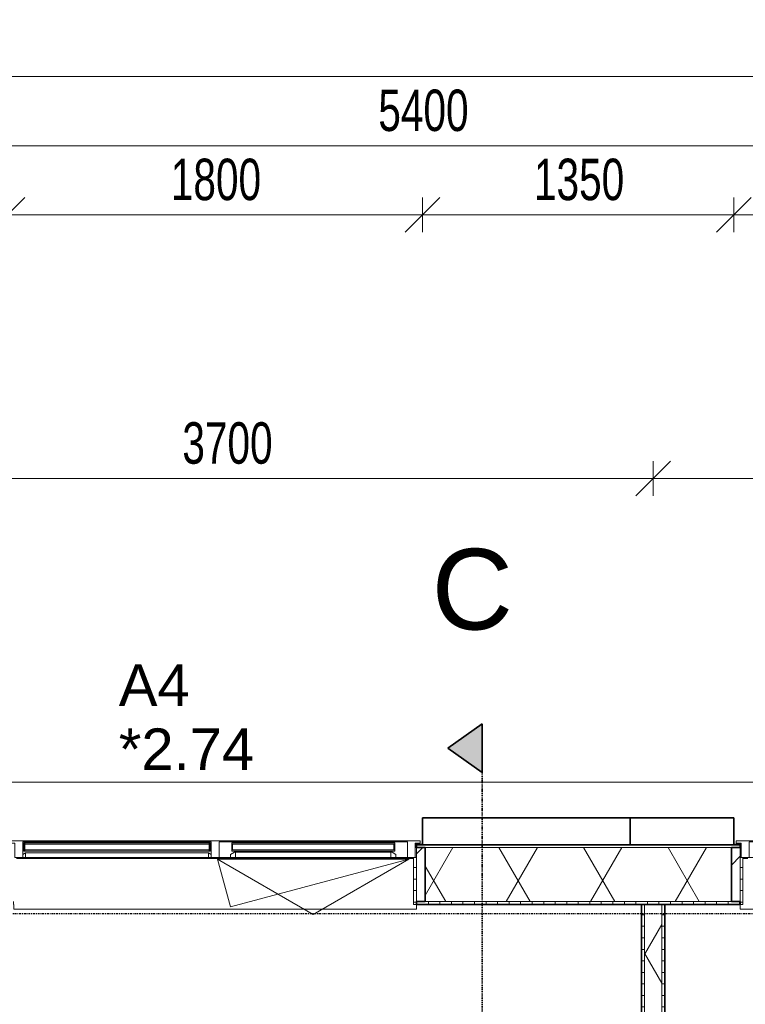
# Model space of a CAD drawing. Header units: millimetres. Extents: x -80560 to 110805, y -11020 to 52719.
# Tile 91 of 182: x 41247 to 44394, y 47406 to 51680. Entities that reach past the tile are written whole.
import ezdxf

# ---------------------------------------------------------------- set-up
doc = ezdxf.new("R2010")
doc.units = ezdxf.units.MM
for name, pattern in [('CENTER2', [20, 8, -4, 4, -4]), ('DASHDOT2', [8, 4, -2, 0, -2]), ('DASHED2-1', [3, 2, -1])]:
    doc.linetypes.add(name, pattern=pattern)
for name, color, linetype, lineweight in [('A-ANNO-DIMS', 211, 'Continuous', 9), ('A-ANNO-DIMS-100', 211, 'Continuous', 9), ('A-FLOR-OVHD', 1, 'DASHED2-1', 18), ('A-GENM', 13, 'Continuous', 18), ('A-GLAZ', 151, 'Continuous', 18), ('A-GLAZ-IDEN', 152, 'Continuous', 18), ('A-GLAZ-SILL', 1, 'Continuous', 18), ('A-WALL', 113, 'Continuous', 35), ('A-WALL-PATT', 111, 'Continuous', 35), ('G-ANNO-SYMB', 111, 'Continuous', 9), ('I-WALL', 2, 'Continuous', 18), ('S-GRID', 1, 'Continuous', 9)]:
    doc.layers.add(name, color=color, linetype=linetype, lineweight=lineweight)
doc.styles.add('Arial', font='arial.ttf', dxfattribs={"height": 180})
doc.styles.add('Arial_4', font='arial.ttf', dxfattribs={"height": 350})
doc.styles.add('Arial_6', font='arial.ttf', dxfattribs={"width": 0.7, "height": 180})
doc.dimstyles.new('n3o_1_8', dxfattribs={"dimscale": 304.8, "dimtxt": 183.646692, "dimasz": 0.492126, "dimexe": 0.246063, "dimexo": 0.0625, "dimgap": 0.032808, "dimtad": 1, "dimdec": 0, "dimdsep": 46, "dimtxsty": 'Arial_6', "dimblk1": 'OBLIQUE', "dimblk2": 'OBLIQUE', "dimsah": 1, "dimcen": 0.09, "dimdle": 0.246063, "dimazin": 0, "dimtfac": 1, "dimtdec": 4, "dimtix": 1, "dimtmove": 0, "dimatfit": 3, "dimfxl": 0.246063, "dimfxlon": 1, "dimtvp": 1, "dimtolj": 1, "dimtzin": 0, "dimarcsym": 2})
doc.dimstyles.new('n3o_1_8_4', dxfattribs={"dimscale": 304.8, "dimtxt": 183.646692, "dimasz": 0.492126, "dimexe": 0.246063, "dimexo": 0.0625, "dimgap": 0.032808, "dimtad": 1, "dimdec": 0, "dimdsep": 46, "dimtxsty": 'Arial_6', "dimblk1": 'OBLIQUE', "dimblk2": 'OBLIQUE', "dimsah": 1, "dimcen": 0.09, "dimdle": 0.246063, "dimazin": 0, "dimtfac": 1, "dimtdec": 4, "dimtix": 1, "dimtmove": 0, "dimatfit": 3, "dimfxl": 0.246063, "dimfxlon": 1, "dimtvp": 1, "dimtolj": 1, "dimtzin": 0, "dimarcsym": 2})
pattern_1 = [(3e-13, (43944.82, 43794.75), (-2e-13, 50), [])]
pattern_2 = [(60, (24894.82, 0), (-274.963, 158.75), []), (120, (24894.82, 0), (-274.963, -158.75), [])]
pattern_3 = [(45, (0, 0), (-141.42136, 141.42136), [])]
pattern_4 = [(0, (0, 0), (0, 50), [])]

# ---------------------------------------------------------------- blocks, each defined once
blk = doc.blocks.new('Basic Wall _ 41_WA_n3o_cladding_vertikaal_random_100mm_oorspronkelijk - ___-31301030-DO_02 tweede verdieping')
at = {"layer": 'A-WALL', "lineweight": 18}
for p, q in [((10629, 48371), (59321, 48371)), ((18100, 48101), (18068, 48101)), ((18073, 48099), (18068, 48099)), ((19482, 48101), (19450, 48101)), ((19482, 48099), (19477, 48099))]:
    blk.add_line(p, q, dxfattribs=at)
blk = doc.blocks.new('NLRS_41_GM_WPB_spouwlat-SH_generiek_ISR - 235x38-V77-DO_02 tweede verdieping')
at = {"layer": 'A-GENM'}
h = blk.add_hatch(dxfattribs=at)
h.set_pattern_fill('FP_68', color=256, style=0, pattern_type=2)
h.set_pattern_definition(pattern_3)
h.paths.add_polyline_path([(18111, 47852), (18111, 48087), (18073, 48087), (18073, 47852)], flags=0)
for p, q in [((18111, 48087), (18073, 48087)), ((18073, 48087), (18073, 47852)), ((18111, 47852), (18111, 48087)), ((18073, 47852), (18111, 47852))]:
    blk.add_line(p, q, dxfattribs=at)
blk = doc.blocks.new('41_dagkanten_SH_generiek_ISR - 12x204_5-V78-DO_02 tweede verdieping')
at = {"layer": 'A-GENM'}
h = blk.add_hatch(dxfattribs=at)
h.set_pattern_fill('FP_69', color=256, style=0, pattern_type=2)
h.set_pattern_definition(pattern_4)
h.paths.add_polyline_path([(18061, 47839.5), (18073, 47839.5), (18073, 48044), (18061, 48044), (18061, 47914.3)], flags=0)
for p, q in [((18061, 48044), (18061, 47839.5)), ((18073, 48044), (18068, 48044)), ((18073, 47839.5), (18073, 48044)), ((18061, 47839.5), (18073, 47839.5))]:
    blk.add_line(p, q, dxfattribs=at)
blk = doc.blocks.new('NLRS_41_GM_WPB_spouwlat-SH_generiek_ISR - 235x38-V80-DO_02 tweede verdieping')
at = {"layer": 'A-GENM'}
h = blk.add_hatch(dxfattribs=at)
h.set_pattern_fill('FP_68', color=256, style=0, pattern_type=2)
h.set_pattern_definition(pattern_3)
h.paths.add_polyline_path([(19477, 47852), (19477, 48087), (19439, 48087), (19439, 47852)], flags=0)
for p, q in [((19477, 48087), (19439, 48087)), ((19439, 48087), (19439, 47852)), ((19477, 47852), (19477, 48087)), ((19439, 47852), (19477, 47852))]:
    blk.add_line(p, q, dxfattribs=at)
blk = doc.blocks.new('41_dagkanten_SH_generiek_ISR - 12x204_5-V83-DO_02 tweede verdieping')
at = {"layer": 'A-GENM'}
h = blk.add_hatch(dxfattribs=at)
h.set_pattern_fill('FP_69', color=256, style=0, pattern_type=2)
h.set_pattern_definition(pattern_4)
h.paths.add_polyline_path([(19477, 47839.5), (19489, 47839.5), (19489, 48044), (19477, 48044), (19477, 47914.3)], flags=0)
for p, q in [((19482, 48044), (19477, 48044)), ((19477, 48044), (19477, 47839.5)), ((19489, 47839.5), (19489, 48044)), ((19477, 47839.5), (19489, 47839.5))]:
    blk.add_line(p, q, dxfattribs=at)
blk = doc.blocks.new('merk 1800 draaikiep - std-31313693-DO_02 tweede verdieping')
at = {"layer": 'A-GLAZ'}
for p, q in [((-812, 0), (-890, 0)), ((-890, 0), (-890, -10)), ((-812, -4), (-812, 0)), ((-39, 0), (-39, -4)), ((39, 0), (-39, 0)), ((39, -4), (39, 0)), ((890, 0), (812, 0)), ((812, 0), (812, -4)), ((890, -10), (890, 0)), ((-890, -10), (-868, -10)), ((-868, -10), (-868, -72)), ((-834, -72), (-834, -4)), ((-834, -4), (-812, -4)), ((-39, -4), (-17, -4)), ((-17, -4), (-17, -72)), ((17, -72), (17, -4)), ((17, -4), (39, -4)), ((812, -4), (834, -4)), ((834, -4), (834, -72)), ((868, -72), (868, -10)), ((868, -10), (890, -10)), ((-868, -72), (-834, -72)), ((-17, -72), (17, -72)), ((834, -72), (868, -72))]:
    blk.add_line(p, q, dxfattribs=at)
at = {"layer": 'A-GLAZ-SILL'}
for p, q in [((-39, 0), (-812, 0)), ((812, 0), (39, 0)), ((-39, -4), (-812, -4)), ((812, -4), (39, -4)), ((67, -72), (17, -72)), ((834, -72), (784, -72))]:
    blk.add_line(p, q, dxfattribs=at)
blk = doc.blocks.new('merk 900 draaikiep - std-30819372-DO_02 tweede verdieping')
at = {"layer": 'A-GLAZ'}
for p, q in [((-362, 0), (-440, 0)), ((-440, 0), (-440, -10)), ((-362, -4), (-362, 0)), ((440, 0), (362, 0)), ((362, 0), (362, -4)), ((440, -10), (440, 0)), ((-440, -10), (-418, -10)), ((-418, -10), (-418, -72)), ((-384, -72), (-384, -4)), ((-384, -4), (-362, -4)), ((362, -4), (384, -4)), ((384, -4), (384, -72)), ((418, -72), (418, -10)), ((418, -10), (440, -10)), ((-418, -72), (-384, -72)), ((384, -72), (418, -72))]:
    blk.add_line(p, q, dxfattribs=at)
at = {"layer": 'A-GLAZ-SILL'}
for p, q in [((362, 0), (-362, 0)), ((362, -4), (-362, -4)), ((-334, -72), (-384, -72)), ((384, -72), (334, -72))]:
    blk.add_line(p, q, dxfattribs=at)
blk = doc.blocks.new('30_n3o_RT72_glas met glaslat - Type 1-33586336-DO_02 tweede verdieping')
at = {"layer": 'A-GENM'}
for points in [[(403.5, -11), (403.5, -5), (-403.5, -5), (-403.5, -11), (213.2, -11)], [(403.5, -41), (403.5, -35), (-403.5, -35), (-403.5, -41), (213.2, -41)]]:
    blk.add_hatch(color=256, dxfattribs=at).paths.add_polyline_path(points, flags=0)
for p, q in [((403.5, -5), (-403.5, -5)), ((-403.5, -5), (-403.5, -11)), ((-399.5, -5), (-403.5, -5)), ((-403.5, -5), (-403.5, -41)), ((-403.5, -11), (403.5, -11)), ((403.5, -35), (-403.5, -35)), ((-403.5, -35), (-403.5, -41)), ((-403.5, -41), (403.5, -41)), ((-403.5, -41), (-399.5, -41)), ((-399.5, -41), (-399.5, -5)), ((403.5, -5), (399.5, -5)), ((399.5, -5), (399.5, -41)), ((399.5, -41), (403.5, -41)), ((403.5, -11), (403.5, -5)), ((403.5, -41), (403.5, -5)), ((403.5, -41), (403.5, -35))]:
    blk.add_line(p, q, dxfattribs=at)
blk = doc.blocks.new('31_n3o_RT72_raam binnensponning_771017_v3 - Type 1-33586340-DO_02 tweede verdieping')
at = {"layer": 'A-GENM'}
for p, q in [((-396.5, -72), (-414.5, -72)), ((-414.5, -72), (-414.5, -76)), ((-414.5, -76), (-396.53, -76)), ((-396.53, -76), (-396.5, -72)), ((-396.5, -72), (-396.53, -76)), ((-396.53, -76), (396.53, -76)), ((396.5, -72), (-396.5, -72)), ((396.53, -76), (396.5, -72)), ((414.5, -72), (396.5, -72)), ((396.5, -72), (396.53, -76)), ((396.53, -76), (414.5, -76)), ((414.5, -76), (414.5, -72))]:
    blk.add_line(p, q, dxfattribs=at)
blk = doc.blocks.new('Mobility Plan Swing v2 - Mobility Plan Swing v2-33586349-DO_02 tweede verdieping')
at = {"layer": 'A-GENM'}
for p, q in [((-414.5, 0), (0, 239.3)), ((0, 239.3), (414.5, 0)), ((-414.5, 0), (359, 207.2)), ((414.5, 0), (359, 207.2))]:
    blk.add_line(p, q, dxfattribs=at)
blk = doc.blocks.new('DPWP_30_n3o_RT72_glas met glaslat Frame1 - Type 1-33586339-DO_02 tweede verdieping')
at = {"layer": 'A-GENM'}
for p, q in [((-396.5, -7.8), (-408.5, -15)), ((-408.5, -27), (-396.5, -27)), ((396.5, -7.8), (-396.5, -7.8)), ((-396.5, -7.8), (-396.5, -27)), ((-396.5, -27), (-396.5, -7.8)), ((-396.5, -27), (396.5, -27)), ((396.5, -27), (396.5, -7.8)), ((408.5, -15), (396.5, -7.8)), ((396.5, -7.8), (396.5, -27)), ((396.5, -27), (408.5, -27))]:
    blk.add_line(p, q, dxfattribs=at)
blk = doc.blocks.new('30_n3o_RT72_glas met glaslat - Type 1-33586345-DO_02 tweede verdieping')
at = {"layer": 'A-GENM'}
for points in [[(-50.4, -11), (353.5, -11), (353.5, -5), (-353.5, -5), (-353.5, -11), (-344.1, -11)], [(-50.4, -41), (353.5, -41), (353.5, -35), (-353.5, -35), (-353.5, -41), (-344.1, -41)]]:
    blk.add_hatch(color=256, dxfattribs=at).paths.add_polyline_path(points, flags=0)
for p, q in [((-0.5, 0), (0.5, 0)), ((-353.5, -11), (-353.5, -5)), ((-353.5, -5), (353.5, -5)), ((353.5, -11), (-353.5, -11)), ((-353.5, -35), (-353.5, -11)), ((-353.5, -41), (-353.5, -35)), ((-353.5, -35), (353.5, -35)), ((353.5, -41), (-353.5, -41)), ((-349.5, -11), (-349.5, -35)), ((349.5, -35), (349.5, -11)), ((353.5, -11), (353.5, -5)), ((353.5, -11), (353.5, -35)), ((353.5, -41), (353.5, -35))]:
    blk.add_line(p, q, dxfattribs=at)
blk = doc.blocks.new('DPWP_30_n3o_RT72_glas met glaslat Frame1 - Type 1-33586348-DO_02 tweede verdieping')
at = {"layer": 'A-GENM'}
for p, q in [((-358.5, -15), (-341.817, -5)), ((-358.5, -27), (-358.5, -15)), ((-336.5, -27), (-358.5, -27)), ((-341.817, -5), (-336.5, -5)), ((336.5, -5), (-336.5, -5)), ((-336.5, -5), (-336.5, -27)), ((336.5, -27), (-336.5, -27)), ((336.5, -5), (341.817, -5)), ((336.5, -27), (336.5, -5)), ((358.5, -27), (336.5, -27)), ((341.817, -5), (358.5, -15)), ((358.5, -15), (358.5, -27))]:
    blk.add_line(p, q, dxfattribs=at)
blk = doc.blocks.new('NLRS_42_GM_ISR_vensterbank_kunststeen-SH_generiek_ISR - 220x20-33891754-DO_02 tweede verdieping')
at = {"layer": 'A-GENM'}
for p, q in [((-411, 0), (-390, 0)), ((390, 0), (411, 0)), ((-423, -220), (-423, -199.5)), ((423, -199.5), (423, -220)), ((423, -220), (-423, -220))]:
    blk.add_line(p, q, dxfattribs=at)
blk = doc.blocks.new('NLRS_42_GM_ISR_vensterbank_kunststeen-SH_generiek_ISR - 220x20-V480-DO_02 tweede verdieping')
at = {"layer": 'A-GENM'}
for p, q in [((-861, 0), (11, 0)), ((840, 0), (861, 0)), ((-873, -220), (-873, -199.5)), ((873, -199.5), (873, -220)), ((873, -220), (-873, -220))]:
    blk.add_line(p, q, dxfattribs=at)
blk = doc.blocks.new('Section - 00_n3o_sectionmark_detailaanduiding-325618-DO_02 tweede verdieping')
at = {"layer": 'G-ANNO-SYMB'}
blk.add_hatch(color=256, dxfattribs=at).paths.add_polyline_path([(0, 0), (1.05, 1.5), (2.101, 0)], flags=0)
at = {"layer": 'G-ANNO-SYMB', "linetype": 'DASHDOT2', "lineweight": 35}
for p, q in [((1.05, 1.5), (0, 0)), ((2.101, 0), (1.05, 1.5)), ((0, 0), (2.101, 0))]:
    blk.add_line(p, q, dxfattribs=at)
blk = doc.blocks.new('DIMBLOCK33-DO_02 tweede verdieping')
at = {"layer": 'A-ANNO-DIMS-100'}
for p, q in [((40294.8, 50832.7), (40369.8, 50907.7)), ((40294.8, 50757.7), (40294.8, 50907.7)), ((41194.8, 50832.7), (41269.8, 50907.7)), ((41194.8, 50757.7), (41194.8, 50907.7)), ((40294.8, 50832.7), (40219.8, 50757.7)), ((40294.8, 50832.7), (41194.8, 50832.7)), ((40294.8, 50832.7), (40294.8, 50757.7)), ((41194.8, 50832.7), (41119.8, 50757.7)), ((41194.8, 50832.7), (41194.8, 50757.7))]:
    blk.add_line(p, q, dxfattribs=at)
at = {"layer": 'A-ANNO-DIMS-100', "color": 0, "insert": (40600.7, 51076.4), "char_height": 180, "width": 345.821, "attachment_point": 1, "line_spacing_factor": 0.941778, "style": 'Arial_6'}
blk.add_mtext('900', dxfattribs=at)
blk = doc.blocks.new('_Oblique')
at = {"color": 0, "linetype": 'ByBlock', "lineweight": -2}
blk.add_line((-0.5, -0.5), (0.5, 0.5), dxfattribs=at)
blk = doc.blocks.new('DIMBLOCK34-DO_02 tweede verdieping')
at = {"layer": 'A-ANNO-DIMS-100'}
for p, q in [((41194.8, 50832.7), (41269.8, 50907.7)), ((41194.8, 50757.7), (41194.8, 50907.7)), ((42994.8, 50832.7), (43069.8, 50907.7)), ((42994.8, 50757.7), (42994.8, 50907.7)), ((41194.8, 50832.7), (41119.8, 50757.7)), ((41194.8, 50832.7), (42994.8, 50832.7)), ((41194.8, 50832.7), (41194.8, 50757.7)), ((42994.8, 50832.7), (42919.8, 50757.7)), ((42994.8, 50832.7), (42994.8, 50757.7))]:
    blk.add_line(p, q, dxfattribs=at)
at = {"layer": 'A-ANNO-DIMS-100', "color": 0, "insert": (41902.7, 51076.4), "char_height": 180, "width": 461.094, "attachment_point": 1, "line_spacing_factor": 0.941778, "style": 'Arial_6'}
blk.add_mtext('1800', dxfattribs=at)
blk = doc.blocks.new('DIMBLOCK35-DO_02 tweede verdieping')
at = {"layer": 'A-ANNO-DIMS-100'}
for p, q in [((42994.8, 50832.7), (43069.8, 50907.7)), ((42994.8, 50757.7), (42994.8, 50907.7)), ((44344.8, 50832.7), (44419.8, 50907.7)), ((44344.8, 50757.7), (44344.8, 50907.7)), ((42994.8, 50832.7), (42919.8, 50757.7)), ((42994.8, 50832.7), (44344.8, 50832.7)), ((42994.8, 50832.7), (42994.8, 50757.7)), ((44344.8, 50832.7), (44269.8, 50757.7)), ((44344.8, 50832.7), (44344.8, 50757.7))]:
    blk.add_line(p, q, dxfattribs=at)
at = {"layer": 'A-ANNO-DIMS-100', "color": 0, "insert": (43477.7, 51076.4), "char_height": 180, "width": 461.094, "attachment_point": 1, "line_spacing_factor": 0.941778, "style": 'Arial_6'}
blk.add_mtext('1350', dxfattribs=at)
blk = doc.blocks.new('DIMBLOCK36-DO_02 tweede verdieping')
at = {"layer": 'A-ANNO-DIMS-100'}
for p, q in [((44344.8, 50832.7), (44419.8, 50907.7)), ((44344.8, 50757.7), (44344.8, 50907.7)), ((45244.8, 50832.7), (45319.8, 50907.7)), ((45244.8, 50757.7), (45244.8, 50907.7)), ((44344.8, 50832.7), (44269.8, 50757.7)), ((44344.8, 50832.7), (45244.8, 50832.7)), ((44344.8, 50832.7), (44344.8, 50757.7)), ((45244.8, 50832.7), (45169.8, 50757.7)), ((45244.8, 50832.7), (45244.8, 50757.7))]:
    blk.add_line(p, q, dxfattribs=at)
at = {"layer": 'A-ANNO-DIMS-100', "color": 0, "insert": (44650.7, 51076.4), "char_height": 180, "width": 345.821, "attachment_point": 1, "line_spacing_factor": 0.941778, "style": 'Arial_6'}
blk.add_mtext('900', dxfattribs=at)
blk = doc.blocks.new('DIMBLOCK138-DO_02 tweede verdieping')
at = {"layer": 'A-ANNO-DIMS-100'}
for p, q in [((40294.8, 51132.7), (40369.8, 51207.7)), ((40294.8, 51207.7), (40294.8, 51057.7)), ((40294.8, 51132.7), (40294.8, 51207.7)), ((45694.8, 51132.7), (45769.8, 51207.7)), ((45694.8, 51207.7), (45694.8, 51057.7)), ((45694.8, 51132.7), (45694.8, 51207.7)), ((40294.8, 51132.7), (40219.8, 51057.7)), ((40294.8, 51132.7), (45694.8, 51132.7)), ((45694.8, 51132.7), (45619.8, 51057.7))]:
    blk.add_line(p, q, dxfattribs=at)
at = {"layer": 'A-ANNO-DIMS-100', "color": 0, "insert": (42802.7, 51376.4), "char_height": 180, "width": 461.094, "attachment_point": 1, "line_spacing_factor": 0.941778, "style": 'Arial_6'}
blk.add_mtext('5400', dxfattribs=at)
blk = doc.blocks.new('DIMBLOCK175-DO_02 tweede verdieping')
at = {"layer": 'A-ANNO-DIMS-100'}
for p, q in [((35523.8, 51432.7), (35598.8, 51507.7)), ((35523.8, 51357.7), (35523.8, 51507.7)), ((84215.8, 51432.7), (84290.8, 51507.7)), ((84215.8, 51357.7), (84215.8, 51507.7)), ((35448.8, 51432.7), (84290.8, 51432.7)), ((35523.8, 51432.7), (35448.8, 51357.7)), ((35523.8, 51432.7), (35523.8, 51357.7)), ((84215.8, 51432.7), (84140.8, 51357.7)), ((84215.8, 51432.7), (84215.8, 51357.7))]:
    blk.add_line(p, q, dxfattribs=at)
at = {"layer": 'A-ANNO-DIMS-100', "color": 0, "insert": (59629.7, 51676.4), "char_height": 180, "width": 576.368, "attachment_point": 1, "line_spacing_factor": 0.941778, "style": 'Arial_6'}
blk.add_mtext('48692', dxfattribs=at)
blk = doc.blocks.new('DIMBLOCK640-DO_02 tweede verdieping')
at = {"layer": 'A-ANNO-DIMS-100'}
for p, q in [((40294.8, 49688.8), (40369.8, 49763.8)), ((40294.8, 49763.8), (40294.8, 49613.8)), ((40294.8, 49688.8), (40294.8, 49763.8)), ((43994.8, 49688.8), (44069.8, 49763.8)), ((43994.8, 49613.8), (43994.8, 49763.8)), ((40219.8, 49688.8), (43994.8, 49688.8)), ((40294.8, 49688.8), (40219.8, 49613.8)), ((43994.8, 49688.8), (43919.8, 49613.8)), ((43994.8, 49688.8), (43994.8, 49613.8))]:
    blk.add_line(p, q, dxfattribs=at)
at = {"layer": 'A-ANNO-DIMS-100', "color": 0, "insert": (41952.7, 49932.5), "char_height": 180, "width": 461.094, "attachment_point": 1, "line_spacing_factor": 0.941778, "style": 'Arial_6'}
blk.add_mtext('3700', dxfattribs=at)
blk = doc.blocks.new('DIMBLOCK641-DO_02 tweede verdieping')
at = {"layer": 'A-ANNO-DIMS-100'}
for p, q in [((43994.8, 49688.8), (44069.8, 49763.8)), ((43994.8, 49613.8), (43994.8, 49763.8)), ((45694.8, 49688.8), (45769.8, 49763.8)), ((45694.8, 49763.8), (45694.8, 49613.8)), ((45694.8, 49688.8), (45694.8, 49763.8)), ((43994.8, 49688.8), (43919.8, 49613.8)), ((43994.8, 49688.8), (45694.8, 49688.8)), ((43994.8, 49688.8), (43994.8, 49613.8)), ((45694.8, 49688.8), (45619.8, 49613.8))]:
    blk.add_line(p, q, dxfattribs=at)
at = {"layer": 'A-ANNO-DIMS-100', "color": 0, "insert": (44652.7, 49932.5), "char_height": 180, "width": 461.094, "attachment_point": 1, "line_spacing_factor": 0.941778, "style": 'Arial_6'}
blk.add_mtext('1700', dxfattribs=at)

msp = doc.modelspace()

# ---------------------------------------------------------------- hatches: boundary and pattern name
at = {"layer": 'A-WALL-PATT', "lineweight": 18}
h = msp.add_hatch(dxfattribs=at)
h.set_pattern_fill('FP_66', color=256, style=0, pattern_type=2)
h.set_pattern_definition([(180, (59869.82, 48099), (1e-13, -50), [])])
h.paths.add_polyline_path([(83943.8, 48087), (83943.8, 48099), (83017.8, 48099), (83017.8, 48087), (83931.8, 48087)], flags=0)
h.paths.add_polyline_path([(80805.8, 48087), (82171.8, 48087), (82171.8, 48099), (80767.8, 48099), (80767.8, 48087)], flags=0)
h.paths.add_polyline_path([(79021.8, 48087), (79021.8, 48099), (77167.8, 48099), (77167.8, 48087), (78983.8, 48087)], flags=0)
h.paths.add_polyline_path([(74186.5, 48087), (76321.8, 48087), (76321.8, 48099), (74017.8, 48099), (74017.8, 48087), (74055.8, 48087)], flags=0)
h.paths.add_polyline_path([(73171.8, 48087), (73171.8, 48099), (72217.8, 48099), (72217.8, 48087), (73133.8, 48087)], flags=0)
h.paths.add_polyline_path([(66405.8, 48087), (67771.8, 48087), (67771.8, 48099), (66367.8, 48099), (66367.8, 48087)], flags=0)
h.paths.add_polyline_path([(64155.8, 48087), (64621.8, 48087), (64621.8, 48099), (64117.8, 48099), (64117.8, 48087)], flags=0)
h.paths.add_polyline_path([(59105.8, 48087), (59521.8, 48087), (59521.8, 48099), (59067.8, 48099), (59067.8, 48087)], flags=0)
h.paths.add_polyline_path([(60405.8, 48087), (62371.8, 48087), (62371.8, 48099), (60367.8, 48099), (60367.8, 48087), (60383.9, 48087)], flags=0)
h.paths.add_polyline_path([(55978.8, 48087), (58221.8, 48087), (58221.8, 48099), (54667.8, 48099), (54667.8, 48087), (54804.1, 48087)], flags=0)
h.paths.add_polyline_path([(50655.8, 48087), (52021.8, 48087), (52021.8, 48099), (50617.8, 48099), (50617.8, 48087)], flags=0)
h.paths.add_polyline_path([(47955.8, 48087), (48871.8, 48087), (48871.8, 48099), (47917.8, 48099), (47917.8, 48087)], flags=0)
h.paths.add_polyline_path([(45255.8, 48087), (46171.8, 48087), (46171.8, 48099), (45217.8, 48099), (45217.8, 48087)], flags=0)
h.paths.add_polyline_path([(43057.3, 48087), (44371.8, 48087), (44371.8, 48099), (42967.8, 48099), (42967.8, 48087), (43005.8, 48087)], flags=0)
h.paths.add_polyline_path([(41221.8, 48087), (41221.8, 48099), (38017.8, 48099), (38017.8, 48087), (41183.8, 48087)], flags=0)
h.paths.add_polyline_path([(35807.8, 48087), (37171.8, 48087), (37171.8, 48099), (35795.8, 48099), (35795.8, 48087)], flags=0)
h = msp.add_hatch(dxfattribs=at)
h.set_pattern_fill('FP_2', color=256, style=0, pattern_type=2)
h.set_pattern_definition(pattern_2)
h.paths.add_polyline_path([(83877.6, 47852), (83931.8, 47852), (83931.8, 48087), (83055.8, 48087), (83055.8, 47852), (83696.8, 47852)], flags=0)
h.paths.add_polyline_path([(82133.8, 47852), (82133.8, 48087), (80805.8, 48087), (80805.8, 47852), (81821.9, 47852)], flags=0)
h.paths.add_polyline_path([(77710.5, 47852), (78983.8, 47852), (78983.8, 48087), (77205.8, 48087), (77205.8, 47852)], flags=0)
h.paths.add_polyline_path([(76283.8, 47852), (76283.8, 48087), (74055.8, 48087), (74055.8, 47852), (75948.5, 47852)], flags=0)
h.paths.add_polyline_path([(73133.8, 47852), (73133.8, 48087), (72255.8, 48087), (72255.8, 47852), (73011.8, 47852)], flags=0)
h.paths.add_polyline_path([(67733.8, 47852), (67733.8, 48087), (66405.8, 48087), (66405.8, 47852), (67725.7, 47852)], flags=0)
h.paths.add_polyline_path([(64201.6, 47852), (64583.8, 47852), (64583.8, 48087), (64155.8, 48087), (64155.8, 47852)], flags=0)
h.paths.add_polyline_path([(59483.8, 47852), (59483.8, 48087), (59105.8, 48087), (59105.8, 47852), (59209.2, 47852)], flags=0)
h.paths.add_polyline_path([(58183.8, 47852), (58183.8, 48087), (54705.8, 48087), (54705.8, 47852), (57740.8, 47852)], flags=0)
h.paths.add_polyline_path([(60405.8, 47852), (62333.8, 47852), (62333.8, 48087), (60405.8, 48087), (60405.8, 47914.3)], flags=0)
h.paths.add_polyline_path([(51867.4, 47852), (51983.8, 47852), (51983.8, 48087), (50655.8, 48087), (50655.8, 47852), (51280.1, 47852)], flags=0)
h.paths.add_polyline_path([(48343.3, 47852), (48833.8, 47852), (48833.8, 48087), (47955.8, 48087), (47955.8, 47852)], flags=0)
h.paths.add_polyline_path([(44333.8, 47852), (44333.8, 48087), (43005.8, 48087), (43005.8, 47852), (44231.9, 47852)], flags=0)
h.paths.add_polyline_path([(46133.8, 47852), (46133.8, 48087), (45255.8, 48087), (45255.8, 47852), (45994, 47852)], flags=0)
h.paths.add_polyline_path([(35807.8, 47852), (37133.8, 47852), (37133.8, 48087), (35807.8, 48087)], flags=0)
h.paths.add_polyline_path([(41183.8, 47852), (41183.8, 48087), (38055.8, 48087), (38055.8, 47852), (40707.9, 47852)], flags=0)
h = msp.add_hatch(dxfattribs=at)
h.set_pattern_fill('FP_67', color=256, angle=-270, style=0, pattern_type=2)
h.set_pattern_definition([(270, (59869.82, 48099), (50, 2e-13), [])])
h.paths.add_polyline_path([(83684.3, 47839.5), (83696.8, 47839.5), (83696.8, 47852), (83017.8, 47852), (83017.8, 47839.5), (83584, 47839.5)], flags=0)
h.paths.add_polyline_path([(82171.8, 47839.5), (82171.8, 47852), (80767.8, 47852), (80767.8, 47839.5), (81821.9, 47839.5)], flags=0)
h.paths.add_polyline_path([(78885.2, 47839.5), (79021.8, 47839.5), (79021.8, 47852), (77167.8, 47852), (77167.8, 47839.5), (78297.9, 47839.5)], flags=0)
h.paths.add_polyline_path([(76321.8, 47839.5), (76321.8, 47852), (74017.8, 47852), (74017.8, 47839.5), (75948.5, 47839.5)], flags=0)
h.paths.add_polyline_path([(73011.8, 47839.5), (73171.8, 47839.5), (73171.8, 47852), (72217.8, 47852), (72217.8, 47839.5), (72424.4, 47839.5)], flags=0)
h.paths.add_polyline_path([(67138.3, 47839.5), (67771.8, 47839.5), (67771.8, 47852), (66367.8, 47852), (66367.8, 47839.5), (66551, 47839.5)], flags=0)
h.paths.add_polyline_path([(64621.8, 47839.5), (64621.8, 47852), (64117.8, 47852), (64117.8, 47839.5), (64201.6, 47839.5)], flags=0)
h.paths.add_polyline_path([(62371.8, 47839.5), (62371.8, 47852), (60367.8, 47852), (60367.8, 47839.5), (61852.3, 47839.5)], flags=0)
h.paths.add_polyline_path([(59209.2, 47839.5), (59521.8, 47839.5), (59521.8, 47852), (59067.8, 47852), (59067.8, 47839.5)], flags=0)
h.paths.add_polyline_path([(58221.8, 47839.5), (58221.8, 47852), (54667.8, 47852), (54667.8, 47839.5), (57740.8, 47839.5)], flags=0)
h.paths.add_polyline_path([(51867.4, 47839.5), (52021.8, 47839.5), (52021.8, 47852), (50617.8, 47852), (50617.8, 47839.5), (51280.1, 47839.5)], flags=0)
h.paths.add_polyline_path([(48871.8, 47839.5), (48871.8, 47852), (47917.8, 47852), (47917.8, 47839.5), (48343.3, 47839.5)], flags=0)
h.paths.add_polyline_path([(46171.8, 47839.5), (46171.8, 47852), (45217.8, 47852), (45217.8, 47839.5), (45994, 47839.5)], flags=0)
h.paths.add_polyline_path([(44231.9, 47839.5), (44371.8, 47839.5), (44371.8, 47852), (42967.8, 47852), (42967.8, 47839.5), (43057.3, 47839.5)], flags=0)
h.paths.add_polyline_path([(41221.8, 47839.5), (41221.8, 47852), (38017.8, 47852), (38017.8, 47839.5), (40707.9, 47839.5)], flags=0)
h.paths.add_polyline_path([(36596.5, 47839.5), (37171.8, 47839.5), (37171.8, 47852), (36042.8, 47852), (36042.8, 47839.5), (36055.3, 47839.5)], flags=0)
h = msp.add_hatch(dxfattribs=at)
h.set_pattern_fill('FP_30', color=256, angle=90, style=0, pattern_type=2)
h.set_pattern_definition(pattern_1)
h.paths.add_polyline_path([(43957.3, 39750), (43957.3, 47839.5), (43944.8, 47839.5), (43944.8, 39750)], flags=0)
h = msp.add_hatch(dxfattribs=at)
h.set_pattern_fill('FP_2', color=256, style=0, pattern_type=2)
h.set_pattern_definition(pattern_2)
h.paths.add_polyline_path([(44032.3, 39737.5), (44032.3, 47839.5), (43957.3, 47839.5), (43957.3, 39737.5)], flags=0)
h = msp.add_hatch(dxfattribs=at)
h.set_pattern_fill('FP_30', color=256, angle=90, style=0, pattern_type=2)
h.set_pattern_definition(pattern_1)
h.paths.add_polyline_path([(44032.3, 39750), (44044.8, 39750), (44044.8, 47839.5), (44032.3, 47839.5), (44032.3, 40249.3)], flags=0)

# ---------------------------------------------------------------- linework, layer by layer
at = {"layer": 'A-FLOR-OVHD'}
msp.add_line((35523.8, 48371), (84215.8, 48371), dxfattribs=at)
at = {"layer": 'A-WALL'}
for p, q in [((44344.8, 48216), (42994.8, 48216)), ((42994.8, 48216), (42994.8, 48099)), ((43894.8, 48099), (43894.8, 48216)), ((44344.8, 48099), (44344.8, 48216)), ((44371.8, 48099), (42967.8, 48099)), ((42967.8, 48099), (42967.8, 48087)), ((42967.8, 48087), (43005.8, 48087)), ((42994.8, 48099), (44344.8, 48099)), ((43005.8, 48087), (43005.8, 47852)), ((44333.8, 47852), (44333.8, 48087)), ((44333.8, 48087), (44371.8, 48087)), ((44371.8, 48087), (44371.8, 48099)), ((43005.8, 47852), (42967.8, 47852)), ((42967.8, 47852), (42967.8, 47839.5)), ((42967.8, 47839.5), (44371.8, 47839.5)), ((44371.8, 47852), (44333.8, 47852)), ((44371.8, 47839.5), (44371.8, 47852))]:
    msp.add_line(p, q, dxfattribs=at)
at = {"layer": 'A-WALL', "lineweight": 18}
for p, q in [((42962.8, 48087), (42967.8, 48087)), ((44333.8, 48087), (43005.8, 48087)), ((44371.8, 48087), (44376.8, 48087)), ((44333.8, 47852), (43005.8, 47852)), ((43957.3, 47839.5), (43957.3, 39737.5)), ((44032.3, 47839.5), (44032.3, 39737.5))]:
    msp.add_line(p, q, dxfattribs=at)
at = {"layer": 'G-ANNO-SYMB', "linetype": 'DASHDOT2', "lineweight": 35}
msp.add_line((43253.6, 48623), (43253.6, 38972), dxfattribs=at)
at = {"layer": 'I-WALL', "lineweight": 35}
for p, q in [((43944.8, 47839.5), (43944.8, 39750)), ((44044.8, 39750), (44044.8, 47839.5))]:
    msp.add_line(p, q, dxfattribs=at)
at = {"layer": 'S-GRID', "linetype": 'CENTER2', "lineweight": 25}
msp.add_line((29945.3, 47800), (110204.9, 47800), dxfattribs=at)

# ---------------------------------------------------------------- block references
at = {"layer": 'A-GENM'}
for name, p in [('30_n3o_RT72_glas met glaslat - Type 1-33586336-DO_02 tweede verdieping', (41669.3, 48112)), ('30_n3o_RT72_glas met glaslat - Type 1-33586345-DO_02 tweede verdieping', (42520.3, 48112)), ('NLRS_41_GM_WPB_spouwlat-SH_generiek_ISR - 235x38-V77-DO_02 tweede verdieping', (24894.8, 0)), ('NLRS_41_GM_WPB_spouwlat-SH_generiek_ISR - 235x38-V80-DO_02 tweede verdieping', (24894.8, 0)), ('NLRS_42_GM_ISR_vensterbank_kunststeen-SH_generiek_ISR - 220x20-V480-DO_02 tweede verdieping', (42094.8, 48039)), ('DPWP_30_n3o_RT72_glas met glaslat Frame1 - Type 1-33586339-DO_02 tweede verdieping', (41669.3, 48071)), ('31_n3o_RT72_raam binnensponning_771017_v3 - Type 1-33586340-DO_02 tweede verdieping', (42520.3, 48112)), ('DPWP_30_n3o_RT72_glas met glaslat Frame1 - Type 1-33586348-DO_02 tweede verdieping', (42520.3, 48071)), ('41_dagkanten_SH_generiek_ISR - 12x204_5-V78-DO_02 tweede verdieping', (24894.8, 0)), ('41_dagkanten_SH_generiek_ISR - 12x204_5-V83-DO_02 tweede verdieping', (24894.8, 0)), ('NLRS_42_GM_ISR_vensterbank_kunststeen-SH_generiek_ISR - 220x20-33891754-DO_02 tweede verdieping', (44794.8, 48039))]:
    msp.add_blockref(name, p, dxfattribs=at)
at = {"layer": 'A-GENM', "rotation": 180}
msp.add_blockref('Mobility Plan Swing v2 - Mobility Plan Swing v2-33586349-DO_02 tweede verdieping', (42520.3, 48036), dxfattribs=at)
at = {"layer": 'A-GLAZ'}
for name, p in [('merk 1800 draaikiep - std-31313693-DO_02 tweede verdieping', (42094.8, 48116)), ('merk 900 draaikiep - std-30819372-DO_02 tweede verdieping', (44794.8, 48116))]:
    msp.add_blockref(name, p, dxfattribs=at)
at = {"layer": 'A-WALL', "lineweight": 18}
msp.add_blockref('Basic Wall _ 41_WA_n3o_cladding_vertikaal_random_100mm_oorspronkelijk - ___-31301030-DO_02 tweede verdieping', (24894.8, 0), dxfattribs=at)
at = {"layer": 'G-ANNO-SYMB', "linetype": 'DASHDOT2', "lineweight": 35, "extrusion": (0, 0, -1), "xscale": 99.99999999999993, "yscale": 99.99999999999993, "zscale": 99.99999999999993, "rotation": 270.0000000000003}
msp.add_blockref('Section - 00_n3o_sectionmark_detailaanduiding-325618-DO_02 tweede verdieping', (-43253.6, 48623), dxfattribs=at)

# ---------------------------------------------------------------- texts
at = {"layer": 'A-GLAZ-IDEN', "lineweight": 9, "char_height": 180, "attachment_point": 1, "style": 'Arial'}
for s, insert, width in [('A4', (41677.1, 48881.5), 368.776), ('*2.74', (41677.1, 48603.6), 697.468)]:
    msp.add_mtext(s, dxfattribs=dict(at, insert=insert, width=width))
at = {"layer": 'G-ANNO-SYMB', "insert": (43033.8, 49383), "char_height": 350, "width": 432.911, "attachment_point": 1, "style": 'Arial_4'}
msp.add_mtext('C', dxfattribs=at)

# ---------------------------------------------------------------- dimensions: what is measured, and where the dimension line sits
at = {"layer": 'A-ANNO-DIMS'}
for base, p1, p2, dimstyle, override, picture, middle in [((84215.8, 51432.7), (35523.8, 51357.7), (84215.8, 51357.7), 'n3o_1_8', {"dimpost": '<>', "dimfxl": 48692}, 'DIMBLOCK175-DO_02 tweede verdieping', (59869.8, 51534.6)), ((45694.8, 51132.7), (40294.8, 51207.7), (45694.8, 51207.7), 'n3o_1_8', {"dimpost": '<>', "dimfxl": 5400}, 'DIMBLOCK138-DO_02 tweede verdieping', (42994.8, 51234.6)), ((41194.8, 50832.7), (40294.8, 50757.7), (41194.8, 50757.7), 'n3o_1_8', {"dimpost": '<>', "dimfxl": 900}, 'DIMBLOCK33-DO_02 tweede verdieping', (40744.8, 50934.6)), ((42994.8, 50832.7), (41194.8, 50757.7), (42994.8, 50757.7), 'n3o_1_8', {"dimpost": '<>', "dimfxl": 1800}, 'DIMBLOCK34-DO_02 tweede verdieping', (42094.8, 50934.6)), ((44344.8, 50832.7), (42994.8, 50757.7), (44344.8, 50757.7), 'n3o_1_8', {"dimpost": '<>', "dimfxl": 1350}, 'DIMBLOCK35-DO_02 tweede verdieping', (43669.8, 50934.7)), ((45244.8, 50832.7), (44344.8, 50757.7), (45244.8, 50757.7), 'n3o_1_8', {"dimpost": '<>', "dimfxl": 900}, 'DIMBLOCK36-DO_02 tweede verdieping', (44794.8, 50934.6)), ((43994.8, 49688.8), (40294.8, 49763.8), (43994.8, 49613.8), 'n3o_1_8_4', {"dimpost": '<>', "dimfxl": 3703.039292}, 'DIMBLOCK640-DO_02 tweede verdieping', (42144.8, 49790.8)), ((45694.8, 49688.8), (43994.8, 49613.8), (45694.8, 49763.8), 'n3o_1_8_4', {"dimpost": '<>', "dimfxl": 1706.604817}, 'DIMBLOCK641-DO_02 tweede verdieping', (44844.8, 49790.7))]:
    dim = msp.add_linear_dim(base=base, p1=p1, p2=p2, dimstyle=dimstyle, override=override, dxfattribs=at)
    dim.commit()
    dim.dimension.update_dxf_attribs({"geometry": picture, "text_midpoint": middle})

doc.saveas('drawing.dxf')
